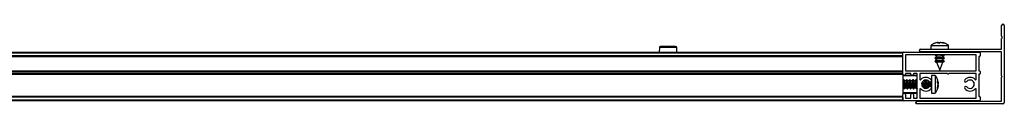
# Model space of a CAD drawing. Header units: millimetres. Extents: x 2639.88 to 2641.68, y 3747.53 to 3747.58.
# Tile 4 of 4: x 2641.2328 to 2641.6788, y 3747.5273 to 3747.5633. Entities that reach past the tile are written whole.
import ezdxf

# ---------------------------------------------------------------- set-up
doc = ezdxf.new("R2010")
doc.units = ezdxf.units.MM
doc.layers.add('SANINDUSA', color=3, linetype='Continuous')

msp = doc.modelspace()

# ---------------------------------------------------------------- linework, layer by layer
at = {"layer": 'SANINDUSA'}
for p, q in [((2641.677568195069, 3747.557813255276), (2641.677568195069, 3747.56266018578)), ((2641.678768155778, 3747.56266018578), (2641.678768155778, 3747.527860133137)), ((2641.64885353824, 3747.555014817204), (2641.647332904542, 3747.554681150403)), ((2641.648783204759, 3747.555014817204), (2641.648413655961, 3747.554924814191)), ((2641.648495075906, 3747.554681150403), (2641.64885353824, 3747.555014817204)), ((2641.649428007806, 3747.554681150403), (2641.648495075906, 3747.554681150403)), ((2641.648800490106, 3747.554942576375), (2641.649136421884, 3747.555014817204)), ((2641.64892565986, 3747.554681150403), (2641.64885353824, 3747.555014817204)), ((2641.649136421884, 3747.555014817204), (2641.649608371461, 3747.554681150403)), ((2641.649179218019, 3747.55466994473), (2641.649136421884, 3747.555014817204)), ((2641.649300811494, 3747.555014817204), (2641.649679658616, 3747.554859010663)), ((2641.649735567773, 3747.555014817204), (2641.649427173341, 3747.55488797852)), ((2641.649899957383, 3747.555014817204), (2641.649428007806, 3747.554681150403)), ((2641.651161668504, 3747.554681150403), (2641.649735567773, 3747.555014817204)), ((2641.651451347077, 3747.554681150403), (2641.649899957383, 3747.555014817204)), ((2641.650182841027, 3747.555014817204), (2641.651703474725, 3747.554681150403)), ((2641.650253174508, 3747.555014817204), (2641.650619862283, 3747.554925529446)), ((2641.651703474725, 3747.554681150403), (2641.651451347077, 3747.554681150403)), ((2641.677568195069, 3747.552060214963), (2641.677568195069, 3747.556807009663)), ((2641.67779803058, 3747.557502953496), (2641.67759156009, 3747.557749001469)), ((2641.67759156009, 3747.55687138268), (2641.67779803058, 3747.557117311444)), ((2639.924768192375, 3747.550610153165), (2641.632768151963, 3747.550610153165)), ((2639.924768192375, 3747.550310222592), (2641.632768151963, 3747.550310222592)), ((2641.522524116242, 3747.552714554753), (2641.522505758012, 3747.550610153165)), ((2641.530384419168, 3747.552714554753), (2641.522524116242, 3747.552714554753)), ((2641.529884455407, 3747.553210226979), (2641.523024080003, 3747.553210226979)), ((2641.530402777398, 3747.550610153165), (2641.530384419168, 3747.552714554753)), ((2641.632768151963, 3747.550310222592), (2641.632768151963, 3747.550610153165)), ((2641.632768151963, 3747.548910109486), (2641.632768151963, 3747.550310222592)), ((2641.632768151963, 3747.540710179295), (2641.632768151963, 3747.550310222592)), ((2641.633068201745, 3747.550610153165), (2641.667468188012, 3747.550610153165)), ((2641.64086818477, 3747.551960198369), (2641.677468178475, 3747.551960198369)), ((2641.677468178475, 3747.550760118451), (2641.64086818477, 3747.550760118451)), ((2641.645518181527, 3747.553683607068), (2641.645518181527, 3747.551960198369)), ((2641.645518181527, 3747.553683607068), (2641.653379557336, 3747.553683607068)), ((2641.64749431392, 3747.550630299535), (2641.647465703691, 3747.550610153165)), ((2641.647558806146, 3747.550670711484), (2641.64749431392, 3747.550630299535)), ((2641.647508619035, 3747.550699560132), (2641.647664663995, 3747.550610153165)), ((2641.651527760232, 3747.550720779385), (2641.651459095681, 3747.550760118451)), ((2641.653488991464, 3747.553677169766), (2641.65300977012, 3747.554004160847)), ((2641.653379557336, 3747.553683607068), (2641.65351819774, 3747.553683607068)), ((2641.65351819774, 3747.551960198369), (2641.65351819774, 3747.553683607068)), ((2641.667768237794, 3747.550310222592), (2641.667768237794, 3747.548910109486)), ((2641.677568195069, 3747.539910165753), (2641.677568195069, 3747.550660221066)), ((2641.632768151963, 3747.548910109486), (2639.924768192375, 3747.548910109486)), ((2641.632768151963, 3747.548610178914), (2639.924768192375, 3747.548610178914)), ((2641.632768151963, 3747.54851016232), (2639.924768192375, 3747.54851016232)), ((2641.633968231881, 3747.549310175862), (2641.633968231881, 3747.542210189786)), ((2641.665968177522, 3747.549410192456), (2641.634068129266, 3747.549410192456)), ((2641.647558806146, 3747.549270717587), (2641.64749431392, 3747.549230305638)), ((2641.647558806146, 3747.547870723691), (2641.64749431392, 3747.547830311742)), ((2641.647558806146, 3747.546470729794), (2641.64749431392, 3747.546430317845)), ((2641.647507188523, 3747.54906889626), (2641.64805817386, 3747.548835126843)), ((2641.647507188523, 3747.547668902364), (2641.64805817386, 3747.547435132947)), ((2641.647507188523, 3747.546268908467), (2641.648117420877, 3747.54600998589)), ((2641.647508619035, 3747.549299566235), (2641.648107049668, 3747.548956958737)), ((2641.647508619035, 3747.547899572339), (2641.648107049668, 3747.547556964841)), ((2641.647508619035, 3747.546499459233), (2641.648108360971, 3747.546156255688)), ((2641.648124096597, 3747.548375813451), (2641.647517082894, 3747.548095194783)), ((2641.648124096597, 3747.546975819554), (2641.647517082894, 3747.546695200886)), ((2641.64805817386, 3747.549018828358), (2641.64805817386, 3747.548345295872)), ((2641.64805817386, 3747.547618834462), (2641.64805817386, 3747.546945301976)), ((2641.64805817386, 3747.546218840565), (2641.64805817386, 3747.546160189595)), ((2641.64805817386, 3747.546160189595), (2641.649518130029, 3747.542460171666)), ((2641.650919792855, 3747.546160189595), (2641.64805817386, 3747.546160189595)), ((2641.649518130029, 3747.542460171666), (2641.650947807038, 3747.546083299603)), ((2641.650919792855, 3747.548960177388), (2641.650966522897, 3747.548901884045)), ((2641.650919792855, 3747.547560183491), (2641.650966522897, 3747.547501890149)), ((2641.650919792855, 3747.546160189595), (2641.650936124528, 3747.546087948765)), ((2641.651527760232, 3747.547920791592), (2641.650929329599, 3747.548263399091)), ((2641.651527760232, 3747.546520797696), (2641.650929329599, 3747.546863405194)), ((2641.650937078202, 3747.546056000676), (2641.651519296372, 3747.546325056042)), ((2641.650978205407, 3747.548874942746), (2641.651519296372, 3747.549125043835)), ((2641.650978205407, 3747.548235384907), (2641.650978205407, 3747.548901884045)), ((2641.651529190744, 3747.548151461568), (2641.650978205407, 3747.548385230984)), ((2641.650978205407, 3747.547474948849), (2641.651519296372, 3747.547725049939)), ((2641.650978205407, 3747.546835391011), (2641.650978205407, 3747.547501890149)), ((2641.651529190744, 3747.546751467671), (2641.650978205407, 3747.546985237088)), ((2641.651527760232, 3747.549320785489), (2641.651371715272, 3747.549410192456)), ((2641.651471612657, 3747.549352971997), (2641.651570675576, 3747.549410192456)), ((2641.651477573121, 3747.549349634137), (2641.651542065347, 3747.549390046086)), ((2641.651477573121, 3747.547949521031), (2641.651542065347, 3747.54799005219)), ((2641.651477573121, 3747.546549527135), (2641.651542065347, 3747.546590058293)), ((2641.666068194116, 3747.542210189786), (2641.666068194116, 3747.549310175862)), ((2641.667268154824, 3747.54851016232), (2641.667268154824, 3747.542210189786)), ((2641.667468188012, 3747.548610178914), (2641.667368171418, 3747.548610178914)), ((2639.924768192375, 3747.542210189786), (2641.632768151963, 3747.542210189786)), ((2639.924768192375, 3747.542110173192), (2641.632768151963, 3747.542110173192)), ((2639.924768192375, 3747.54181012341), (2641.632768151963, 3747.54181012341)), ((2641.632768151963, 3747.540910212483), (2641.632768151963, 3747.54181012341)), ((2641.634068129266, 3747.542110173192), (2641.665968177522, 3747.542110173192)), ((2641.667368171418, 3747.542110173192), (2641.667468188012, 3747.542110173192)), ((2641.667768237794, 3747.54181012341), (2641.667768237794, 3747.540910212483)), ((2641.632768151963, 3747.540910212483), (2639.924768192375, 3747.540910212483)), ((2641.632768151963, 3747.540610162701), (2639.924768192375, 3747.540610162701)), ((2641.632768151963, 3747.540510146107), (2639.924768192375, 3747.540510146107)), ((2641.632768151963, 3747.540610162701), (2641.632768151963, 3747.540710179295)), ((2641.632768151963, 3747.540610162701), (2641.632768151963, 3747.540510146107)), ((2641.632768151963, 3747.540510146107), (2641.632768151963, 3747.531510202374)), ((2641.639068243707, 3747.540110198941), (2641.632768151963, 3747.540110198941)), ((2641.639268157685, 3747.539910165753), (2641.632768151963, 3747.539910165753)), ((2641.632814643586, 3747.537570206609), (2641.632768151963, 3747.537570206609)), ((2641.633022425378, 3747.538156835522), (2641.632792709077, 3747.53753647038)), ((2641.633507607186, 3747.537587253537), (2641.633085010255, 3747.538165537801)), ((2641.63318478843, 3747.538109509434), (2641.63316142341, 3747.538060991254)), ((2641.633688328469, 3747.537570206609), (2641.633390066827, 3747.538114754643)), ((2641.634214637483, 3747.537570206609), (2641.633518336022, 3747.537570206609)), ((2641.633622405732, 3747.537570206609), (2641.633673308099, 3747.537570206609)), ((2641.633968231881, 3747.540810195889), (2641.633968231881, 3747.540710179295)), ((2641.636368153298, 3747.540910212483), (2641.634068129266, 3747.540910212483)), ((2641.634422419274, 3747.538156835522), (2641.634192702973, 3747.53753647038)), ((2641.634907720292, 3747.537587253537), (2641.634485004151, 3747.538165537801)), ((2641.634584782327, 3747.538109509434), (2641.634561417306, 3747.538060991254)), ((2641.635088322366, 3747.537570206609), (2641.634790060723, 3747.538114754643)), ((2641.635614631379, 3747.537570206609), (2641.634918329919, 3747.537570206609)), ((2641.635022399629, 3747.537570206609), (2641.635073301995, 3747.537570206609)), ((2641.635822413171, 3747.538156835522), (2641.63559269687, 3747.53753647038)), ((2641.636307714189, 3747.537587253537), (2641.635884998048, 3747.538165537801)), ((2641.635984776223, 3747.538109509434), (2641.635961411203, 3747.538060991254)), ((2641.636488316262, 3747.537570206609), (2641.63619005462, 3747.538114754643)), ((2641.637014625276, 3747.537570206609), (2641.636318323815, 3747.537570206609)), ((2641.636422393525, 3747.537570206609), (2641.636473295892, 3747.537570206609)), ((2641.636468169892, 3747.540710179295), (2641.636468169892, 3747.540810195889)), ((2641.637222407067, 3747.538156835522), (2641.636992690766, 3747.53753647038)), ((2641.637707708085, 3747.537587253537), (2641.637284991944, 3747.538165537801)), ((2641.63738477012, 3747.538109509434), (2641.637361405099, 3747.538060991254)), ((2641.637888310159, 3747.537570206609), (2641.637590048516, 3747.538114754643)), ((2641.637668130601, 3747.540810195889), (2641.637668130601, 3747.540710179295)), ((2641.638414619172, 3747.537570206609), (2641.637718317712, 3747.537570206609)), ((2641.639168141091, 3747.540910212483), (2641.637768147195, 3747.540910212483)), ((2641.637822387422, 3747.537570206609), (2641.637873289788, 3747.537570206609)), ((2641.638622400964, 3747.538156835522), (2641.638392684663, 3747.53753647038)), ((2641.639107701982, 3747.537587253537), (2641.638684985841, 3747.538165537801)), ((2641.638784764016, 3747.538109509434), (2641.638761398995, 3747.538060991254)), ((2641.639268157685, 3747.53760692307), (2641.638990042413, 3747.538114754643)), ((2641.639268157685, 3747.537570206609), (2641.639118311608, 3747.537570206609)), ((2641.639222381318, 3747.537570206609), (2641.639268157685, 3747.537573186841)), ((2641.639268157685, 3747.52991017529), (2641.639268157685, 3747.540810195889)), ((2641.640468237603, 3747.540810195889), (2641.640468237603, 3747.538414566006)), ((2641.652968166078, 3747.540910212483), (2641.640568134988, 3747.540910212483)), ((2641.642614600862, 3747.537570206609), (2641.642052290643, 3747.537570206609)), ((2641.642060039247, 3747.53757664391), (2641.642073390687, 3747.537570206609)), ((2641.642088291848, 3747.537570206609), (2641.642077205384, 3747.537590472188)), ((2641.642717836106, 3747.537928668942), (2641.642590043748, 3747.537570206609)), ((2641.642740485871, 3747.537935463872), (2641.642592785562, 3747.53753647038)), ((2641.643307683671, 3747.537587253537), (2641.643011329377, 3747.537992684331)), ((2641.643488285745, 3747.537570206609), (2641.643247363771, 3747.538010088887)), ((2641.644014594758, 3747.537570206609), (2641.643318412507, 3747.537570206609)), ((2641.643422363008, 3747.537570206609), (2641.643473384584, 3747.537570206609)), ((2641.644081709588, 3747.537827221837), (2641.643990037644, 3747.537570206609)), ((2641.644097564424, 3747.537819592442), (2641.643992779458, 3747.53753647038)), ((2641.644889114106, 3747.536937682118), (2641.644829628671, 3747.537214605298)), ((2641.645589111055, 3747.5349573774), (2641.645589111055, 3747.537263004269)), ((2641.647512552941, 3747.540110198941), (2641.645789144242, 3747.540110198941)), ((2641.645789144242, 3747.540110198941), (2641.645789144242, 3747.532110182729)), ((2641.647512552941, 3747.540110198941), (2641.647512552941, 3747.532110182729)), ((2641.648657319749, 3747.537602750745), (2641.648510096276, 3747.538292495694)), ((2641.648510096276, 3747.537687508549), (2641.648843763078, 3747.536861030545)), ((2641.648510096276, 3747.536880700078), (2641.648510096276, 3747.537687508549)), ((2641.648843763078, 3747.535955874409), (2641.648510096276, 3747.536880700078)), ((2641.648543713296, 3747.536787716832), (2641.648843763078, 3747.536861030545)), ((2641.648671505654, 3747.536967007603), (2641.648843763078, 3747.536264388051)), ((2641.648794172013, 3747.53679641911), (2641.648843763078, 3747.53656157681)), ((2641.665968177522, 3747.540910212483), (2641.653568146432, 3747.540910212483)), ((2641.666068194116, 3747.538414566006), (2641.666068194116, 3747.540810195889)), ((2641.667268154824, 3747.540510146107), (2641.667268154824, 3747.530710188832)), ((2641.667468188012, 3747.540610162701), (2641.667368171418, 3747.540610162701)), ((2641.677568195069, 3747.528560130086), (2641.677568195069, 3747.539310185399)), ((2641.632768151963, 3747.534650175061), (2641.633187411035, 3747.534650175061)), ((2641.632768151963, 3747.532310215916), (2641.639268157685, 3747.532310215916)), ((2641.632989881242, 3747.534650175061), (2641.633288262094, 3747.534105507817)), ((2641.633170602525, 3747.534633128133), (2641.633593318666, 3747.53405472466)), ((2641.633493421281, 3747.534110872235), (2641.633516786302, 3747.534159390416)), ((2641.633655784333, 3747.534063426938), (2641.633885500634, 3747.53468391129)), ((2641.633863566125, 3747.534650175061), (2641.634587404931, 3747.534650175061)), ((2641.634389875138, 3747.534650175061), (2641.63468825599, 3747.534105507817)), ((2641.634570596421, 3747.534633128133), (2641.634993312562, 3747.53405472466)), ((2641.634893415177, 3747.534110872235), (2641.634916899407, 3747.534159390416)), ((2641.63505577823, 3747.534063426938), (2641.635285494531, 3747.53468391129)), ((2641.635263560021, 3747.534650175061), (2641.635987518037, 3747.534650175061)), ((2641.635789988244, 3747.534650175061), (2641.636088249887, 3747.534105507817)), ((2641.635970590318, 3747.534633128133), (2641.636393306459, 3747.53405472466)), ((2641.636293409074, 3747.534110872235), (2641.636316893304, 3747.534159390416)), ((2641.636455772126, 3747.534063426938), (2641.636685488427, 3747.53468391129)), ((2641.636663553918, 3747.534650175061), (2641.637387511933, 3747.534650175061)), ((2641.637189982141, 3747.534650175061), (2641.637488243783, 3747.534105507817)), ((2641.637370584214, 3747.534633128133), (2641.637793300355, 3747.53405472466)), ((2641.63769340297, 3747.534110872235), (2641.6377168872, 3747.534159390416)), ((2641.637855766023, 3747.534063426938), (2641.638085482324, 3747.53468391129)), ((2641.638063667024, 3747.534650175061), (2641.63878750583, 3747.534650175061)), ((2641.638589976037, 3747.534650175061), (2641.63888823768, 3747.534105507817)), ((2641.638770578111, 3747.534633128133), (2641.639193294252, 3747.53405472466)), ((2641.639093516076, 3747.534110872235), (2641.639116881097, 3747.534159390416)), ((2641.639255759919, 3747.534063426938), (2641.639268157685, 3747.534096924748)), ((2641.640468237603, 3747.533805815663), (2641.640468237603, 3747.52991017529)), ((2641.640647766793, 3747.534046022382), (2641.640648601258, 3747.534044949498)), ((2641.640655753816, 3747.534063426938), (2641.640664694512, 3747.534087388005)), ((2641.642225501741, 3747.534521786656), (2641.642285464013, 3747.53468391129)), ((2641.642239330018, 3747.534512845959), (2641.642288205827, 3747.534650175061)), ((2641.642263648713, 3747.534650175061), (2641.642987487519, 3747.534650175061)), ((2641.642789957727, 3747.534650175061), (2641.643022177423, 3747.534226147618)), ((2641.6429705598, 3747.534633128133), (2641.643279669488, 3747.534210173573)), ((2641.643516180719, 3747.534226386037), (2641.64368545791, 3747.53468391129)), ((2641.643538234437, 3747.534229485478), (2641.643688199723, 3747.534650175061)), ((2641.64366364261, 3747.534650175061), (2641.644387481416, 3747.534650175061)), ((2641.644189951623, 3747.534650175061), (2641.644273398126, 3747.534497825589)), ((2641.644330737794, 3747.534650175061), (2641.64434814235, 3747.534559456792)), ((2641.644370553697, 3747.534633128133), (2641.644404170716, 3747.534587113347)), ((2641.648510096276, 3747.53459498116), (2641.648843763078, 3747.535955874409)), ((2641.648843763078, 3747.535359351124), (2641.648510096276, 3747.534063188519)), ((2641.648510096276, 3747.534063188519), (2641.648510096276, 3747.53459498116)), ((2641.648711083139, 3747.535517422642), (2641.648843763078, 3747.536025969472)), ((2641.648843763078, 3747.536025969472), (2641.648757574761, 3747.53629478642)), ((2641.648843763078, 3747.535792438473), (2641.648779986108, 3747.535503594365)), ((2641.648794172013, 3747.53542384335), (2641.648843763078, 3747.535658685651)), ((2641.666068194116, 3747.52991017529), (2641.666068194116, 3747.533805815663)), ((2639.924768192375, 3747.530710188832), (2641.632768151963, 3747.530710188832)), ((2641.632768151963, 3747.530610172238), (2639.924768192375, 3747.530610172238)), ((2641.632768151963, 3747.530310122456), (2639.924768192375, 3747.530310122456)), ((2641.632768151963, 3747.52891012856), (2639.924768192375, 3747.52891012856)), ((2641.632768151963, 3747.528610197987), (2639.924768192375, 3747.528610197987)), ((2641.632768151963, 3747.532110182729), (2641.639068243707, 3747.532110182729)), ((2641.632768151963, 3747.52891012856), (2641.632768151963, 3747.531510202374)), ((2641.632768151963, 3747.530310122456), (2641.632768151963, 3747.52891012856)), ((2641.632768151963, 3747.528610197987), (2641.632768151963, 3747.52891012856)), ((2641.667468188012, 3747.528610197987), (2641.633068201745, 3747.528610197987)), ((2641.633968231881, 3747.531510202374), (2641.633968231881, 3747.52991017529)), ((2641.634068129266, 3747.529810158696), (2641.636368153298, 3747.529810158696)), ((2641.636468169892, 3747.52991017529), (2641.636468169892, 3747.531510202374)), ((2641.637668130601, 3747.531510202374), (2641.637668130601, 3747.52991017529)), ((2641.637768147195, 3747.529810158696), (2641.639168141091, 3747.529810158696)), ((2641.638768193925, 3747.527560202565), (2641.638768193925, 3747.527860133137)), ((2641.639368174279, 3747.528460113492), (2641.677468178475, 3747.528460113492)), ((2641.640568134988, 3747.529810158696), (2641.665968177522, 3747.529810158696)), ((2641.645789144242, 3747.532110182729), (2641.647512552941, 3747.532110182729)), ((2641.667368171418, 3747.530610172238), (2641.667468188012, 3747.530610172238)), ((2641.667768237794, 3747.530310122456), (2641.667768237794, 3747.52891012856)), ((2641.678168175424, 3747.527260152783), (2641.639068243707, 3747.527260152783))]:
    msp.add_line(p, q, dxfattribs=at)
at = {"layer": 'SANINDUSA', "flags": 128}
for points in [[(2641.647508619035, 3747.550699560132), (2641.64749097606, 3747.550710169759), (2641.64743399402, 3747.550760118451)], [(2641.651445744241, 3747.550760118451), (2641.651545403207, 3747.550710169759), (2641.651615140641, 3747.550610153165)], [(2641.647508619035, 3747.549299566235), (2641.64749097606, 3747.549310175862), (2641.647421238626, 3747.549410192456)], [(2641.64749431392, 3747.549230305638), (2641.647434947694, 3747.549178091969), (2641.647514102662, 3747.549066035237), (2641.647898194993, 3747.548991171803), (2641.64805817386, 3747.5489782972)], [(2641.64749431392, 3747.547830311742), (2641.647434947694, 3747.547778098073), (2641.647514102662, 3747.547666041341), (2641.647898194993, 3747.547591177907), (2641.64805817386, 3747.547578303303)], [(2641.64749431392, 3747.546430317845), (2641.647434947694, 3747.546378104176), (2641.647514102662, 3747.546266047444), (2641.647898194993, 3747.54619118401), (2641.64805817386, 3747.546178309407)], [(2641.647508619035, 3747.547899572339), (2641.64749097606, 3747.547910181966), (2641.647438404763, 3747.548042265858), (2641.64770245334, 3747.548154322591), (2641.648243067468, 3747.548229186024), (2641.64897763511, 3747.548255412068), (2641.649794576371, 3747.548229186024), (2641.650569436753, 3747.548154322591), (2641.651184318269, 3747.548042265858), (2641.651545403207, 3747.547910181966), (2641.651597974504, 3747.547778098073), (2641.651519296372, 3747.547725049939)], [(2641.647508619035, 3747.546499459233), (2641.64749097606, 3747.546510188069), (2641.647438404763, 3747.546642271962), (2641.64770245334, 3747.546754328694), (2641.648243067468, 3747.546829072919), (2641.64897763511, 3747.546855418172), (2641.649794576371, 3747.546829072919), (2641.650569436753, 3747.546754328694), (2641.651184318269, 3747.546642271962), (2641.651545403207, 3747.546510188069), (2641.651597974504, 3747.546378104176), (2641.651519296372, 3747.546325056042)], [(2641.651301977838, 3747.549410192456), (2641.651545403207, 3747.549310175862), (2641.651597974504, 3747.549178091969), (2641.651519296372, 3747.549125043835)], [(2641.651471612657, 3747.547952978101), (2641.651601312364, 3747.548042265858), (2641.651529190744, 3747.548151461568)], [(2641.651471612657, 3747.546552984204), (2641.651601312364, 3747.546642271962), (2641.651529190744, 3747.546751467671)], [(2641.632989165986, 3747.536889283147), (2641.633082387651, 3747.536365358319), (2641.633161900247, 3747.535794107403), (2641.633215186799, 3747.535264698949), (2641.633233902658, 3747.534859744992), (2641.633215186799, 3747.534642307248), (2641.633161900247, 3747.534646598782), (2641.633159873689, 3747.534650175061)], [(2641.633022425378, 3747.538156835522), (2641.633095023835, 3747.538150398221), (2641.633206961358, 3747.537839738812), (2641.63333916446, 3747.537265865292), (2641.633471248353, 3747.536516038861), (2641.633583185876, 3747.535704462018), (2641.63365804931, 3747.534954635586), (2641.633684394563, 3747.534380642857), (2641.63365804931, 3747.534069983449), (2641.633593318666, 3747.53405472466)], [(2641.633390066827, 3747.538114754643), (2641.63333916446, 3747.538184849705), (2641.633206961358, 3747.538149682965), (2641.63316309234, 3747.538058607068)], [(2641.634389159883, 3747.536889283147), (2641.634482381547, 3747.536365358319), (2641.634561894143, 3747.535794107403), (2641.634615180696, 3747.535264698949), (2641.634633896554, 3747.534859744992), (2641.634615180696, 3747.534642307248), (2641.634561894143, 3747.534646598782), (2641.634559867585, 3747.534650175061)], [(2641.634422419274, 3747.538156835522), (2641.634495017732, 3747.538150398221), (2641.634606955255, 3747.537839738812), (2641.634739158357, 3747.537265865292), (2641.63487124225, 3747.536516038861), (2641.634983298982, 3747.535704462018), (2641.635058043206, 3747.534954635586), (2641.635084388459, 3747.534380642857), (2641.635058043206, 3747.534069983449), (2641.634993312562, 3747.53405472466)], [(2641.634790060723, 3747.538114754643), (2641.634739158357, 3747.538184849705), (2641.634606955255, 3747.538149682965), (2641.634563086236, 3747.538058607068)], [(2641.635789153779, 3747.536889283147), (2641.635882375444, 3747.536365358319), (2641.63596188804, 3747.535794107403), (2641.636015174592, 3747.535264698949), (2641.636033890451, 3747.534859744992), (2641.636015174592, 3747.534642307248), (2641.63596188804, 3747.534646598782), (2641.635959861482, 3747.534650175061)], [(2641.635822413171, 3747.538156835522), (2641.635895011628, 3747.538150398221), (2641.636006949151, 3747.537839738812), (2641.636139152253, 3747.537265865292), (2641.636271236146, 3747.536516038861), (2641.636383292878, 3747.535704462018), (2641.636458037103, 3747.534954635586), (2641.636484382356, 3747.534380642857), (2641.636458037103, 3747.534069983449), (2641.636393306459, 3747.53405472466)], [(2641.63619005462, 3747.538114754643), (2641.636139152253, 3747.538184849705), (2641.636006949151, 3747.538149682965), (2641.635963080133, 3747.538058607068)], [(2641.637189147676, 3747.536889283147), (2641.63728236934, 3747.536365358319), (2641.637361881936, 3747.535794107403), (2641.637415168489, 3747.535264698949), (2641.637433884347, 3747.534859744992), (2641.637415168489, 3747.534642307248), (2641.637361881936, 3747.534646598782), (2641.637359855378, 3747.534650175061)], [(2641.637222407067, 3747.538156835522), (2641.637295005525, 3747.538150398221), (2641.637407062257, 3747.537839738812), (2641.63753914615, 3747.537265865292), (2641.637671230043, 3747.536516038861), (2641.637783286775, 3747.535704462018), (2641.637858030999, 3747.534954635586), (2641.637884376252, 3747.534380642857), (2641.637858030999, 3747.534069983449), (2641.637793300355, 3747.53405472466)], [(2641.637590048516, 3747.538114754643), (2641.63753914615, 3747.538184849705), (2641.637407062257, 3747.538149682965), (2641.637363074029, 3747.538058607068)], [(2641.638589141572, 3747.536889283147), (2641.638682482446, 3747.536365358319), (2641.638761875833, 3747.535794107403), (2641.638815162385, 3747.535264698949), (2641.638833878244, 3747.534859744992), (2641.638815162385, 3747.534642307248), (2641.638761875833, 3747.534646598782), (2641.638759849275, 3747.534650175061)], [(2641.638990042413, 3747.538114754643), (2641.638939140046, 3747.538184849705), (2641.638807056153, 3747.538149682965), (2641.638763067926, 3747.538058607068)], [(2641.642089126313, 3747.536937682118), (2641.64199578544, 3747.537348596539), (2641.641954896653, 3747.537483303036)], [(2641.642789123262, 3747.536889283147), (2641.642882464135, 3747.536365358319), (2641.642961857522, 3747.535794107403), (2641.643015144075, 3747.535264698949), (2641.643033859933, 3747.534859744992), (2641.643015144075, 3747.534642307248), (2641.642961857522, 3747.534646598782), (2641.642959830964, 3747.534650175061)], [(2641.644189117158, 3747.536889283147), (2641.644282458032, 3747.536365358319), (2641.644361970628, 3747.535794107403), (2641.644415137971, 3747.535264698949), (2641.644433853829, 3747.534859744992), (2641.644415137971, 3747.534642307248), (2641.644361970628, 3747.534646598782), (2641.64435994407, 3747.534650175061)], [(2641.633130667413, 3747.534650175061), (2641.633206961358, 3747.534316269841), (2641.63333916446, 3747.534035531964), (2641.633471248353, 3747.534070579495), (2641.633493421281, 3747.534110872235)], [(2641.634530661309, 3747.534650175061), (2641.634606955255, 3747.534316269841), (2641.634739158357, 3747.534035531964), (2641.63487124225, 3747.534070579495), (2641.634893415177, 3747.534110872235)], [(2641.635930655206, 3747.534650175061), (2641.636006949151, 3747.534316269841), (2641.636139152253, 3747.534035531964), (2641.636271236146, 3747.534070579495), (2641.636293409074, 3747.534110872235)], [(2641.637330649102, 3747.534650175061), (2641.637407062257, 3747.534316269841), (2641.63753914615, 3747.534035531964), (2641.637671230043, 3747.534070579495), (2641.63769340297, 3747.534110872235)], [(2641.638730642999, 3747.534650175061), (2641.638807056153, 3747.534316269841), (2641.638939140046, 3747.534035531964), (2641.639071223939, 3747.534070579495), (2641.639093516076, 3747.534110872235)], [(2641.639268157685, 3747.534112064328), (2641.639258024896, 3747.534069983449), (2641.639193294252, 3747.53405472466)], [(2641.640662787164, 3747.534086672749), (2641.640658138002, 3747.534069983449), (2641.640593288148, 3747.53405472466)], [(2641.642930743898, 3747.534650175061), (2641.643007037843, 3747.534316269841), (2641.643036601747, 3747.534224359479)]]:
    msp.add_lwpolyline(points, dxfattribs=at)
at = {"layer": 'SANINDUSA'}
for centre, radius, start, end in [((2641.678168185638, 3747.562660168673), 0.0006000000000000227, 0, 180), ((2641.677668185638, 3747.557813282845), 0.0001000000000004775, 180, 220.0000000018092), ((2641.677668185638, 3747.556807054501), 0.0001000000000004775, 139.9999999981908, 180), ((2641.677568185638, 3747.557310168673), 0.000300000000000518, 319.9999999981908, 40.00000000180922), ((2641.523024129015, 3747.552710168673), 0.0005000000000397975, 90, 179.5000000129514), ((2641.529884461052, 3747.552710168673), 0.0005000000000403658, 0.4999999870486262, 90), ((2641.633068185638, 3747.550310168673), 0.0003000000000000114, 90, 180), ((2641.640868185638, 3747.551360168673), 0.0006000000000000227, 90, 270), ((2641.667468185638, 3747.550310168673), 0.0003000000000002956, 0, 90), ((2641.677468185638, 3747.552060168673), 9.999999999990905e-05, 270, 0), ((2641.677468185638, 3747.550660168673), 9.999999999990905e-05, 0, 90), ((2641.634068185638, 3747.549310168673), 9.999999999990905e-05, 90, 180), ((2641.649448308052, 3747.545587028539), 0.003680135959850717, 66.43149668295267, 112.1937569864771), ((2641.649448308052, 3747.544187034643), 0.003680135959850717, 66.43149668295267, 112.1937569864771), ((2641.649448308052, 3747.542787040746), 0.003680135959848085, 66.43149668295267, 112.1937569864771), ((2641.665968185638, 3747.549310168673), 0.0001000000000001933, 0, 90), ((2641.667368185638, 3747.548510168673), 0.0001000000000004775, 90, 180), ((2641.667468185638, 3747.548910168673), 0.0003000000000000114, 270, 0), ((2641.634068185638, 3747.542210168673), 9.999999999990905e-05, 180, 270), ((2641.665968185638, 3747.542210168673), 9.999999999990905e-05, 270, 0), ((2641.667368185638, 3747.542210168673), 0.0001000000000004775, 180, 270), ((2641.667468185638, 3747.541810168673), 0.0002999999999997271, 0, 90), ((2641.633368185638, 3747.540710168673), 0.0006000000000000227, 180, 0), ((2641.631852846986, 3747.536774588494), 0.00184354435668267, 5.075445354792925, 26.15599807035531), ((2641.634068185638, 3747.540810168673), 9.999999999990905e-05, 90, 180), ((2641.633237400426, 3747.5367705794), 0.00185928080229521, 5.156411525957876, 26.05552497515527), ((2641.634637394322, 3747.5367705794), 0.001859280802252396, 5.156411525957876, 26.05552497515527), ((2641.636368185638, 3747.540810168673), 0.0001000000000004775, 0, 90), ((2641.637068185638, 3747.540710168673), 0.0006000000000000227, 180, 0), ((2641.637768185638, 3747.540810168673), 9.999999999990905e-05, 90, 180), ((2641.636037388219, 3747.5367705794), 0.00185928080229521, 5.156411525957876, 26.05552497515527), ((2641.629468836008, 3747.534654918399), 0.009800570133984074, 0.9145409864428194, 20.93555752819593), ((2641.639068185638, 3747.539910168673), 0.0002000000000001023, 0, 90), ((2641.637621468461, 3747.536854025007), 0.001657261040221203, 6.475124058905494, 26.25927940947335), ((2641.639168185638, 3747.540810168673), 9.999999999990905e-05, 0, 90), ((2641.640568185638, 3747.540810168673), 9.999999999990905e-05, 90, 180), ((2641.640768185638, 3747.538414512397), 0.0002999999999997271, 180, 317.3320744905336), ((2641.643268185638, 3747.536110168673), 0.003100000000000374, 39.79181950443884, 137.3320744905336), ((2641.643268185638, 3747.536110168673), 0.001900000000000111, 39.79181950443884, 320.2081804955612), ((2641.622818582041, 3747.5334933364), 0.01929302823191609, 3.374474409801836, 11.20976529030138), ((2641.629346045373, 3747.534198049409), 0.01413415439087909, 0.09698865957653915, 15.54330794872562), ((2641.641648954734, 3747.536773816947), 0.001847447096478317, 5.088718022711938, 26.12321847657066), ((2641.625309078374, 3747.533420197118), 0.01960924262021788, 4.643870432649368, 12.24778866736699), ((2641.645189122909, 3747.537710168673), 0.0006000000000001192, 219.7918195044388, 39.79181950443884), ((2641.653268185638, 3747.541035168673), 0.0003250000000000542, 202.6198649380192, 337.3801350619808), ((2641.661347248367, 3747.537710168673), 0.0006000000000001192, 140.2081804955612, 320.2081804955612), ((2641.663268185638, 3747.536110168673), 0.003099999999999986, 42.66792550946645, 140.2081804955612), ((2641.663268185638, 3747.536110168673), 0.001900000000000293, 219.7918195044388, 140.2081804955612), ((2641.665768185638, 3747.538414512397), 0.0003000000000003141, 222.6679255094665, 0), ((2641.665968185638, 3747.540810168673), 0.0001000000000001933, 0, 90), ((2641.667368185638, 3747.540510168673), 0.0001000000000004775, 90, 180), ((2641.667468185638, 3747.540910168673), 0.0003000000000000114, 270, 0), ((2641.677443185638, 3747.539610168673), 0.0003250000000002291, 292.6198649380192, 67.38013506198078), ((2641.639068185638, 3747.532310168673), 0.0002000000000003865, 270, 0), ((2641.640768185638, 3747.533805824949), 0.0003000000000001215, 42.66792550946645, 180), ((2641.643268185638, 3747.536110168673), 0.003100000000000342, 222.6679255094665, 320.2081804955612), ((2641.627565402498, 3747.534141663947), 0.01409417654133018, 4.214436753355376, 10.1482434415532), ((2641.645189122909, 3747.534510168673), 0.0006000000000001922, 320.2081804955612, 140.2081804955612), ((2641.661347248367, 3747.534510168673), 0.0006000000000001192, 39.79181950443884, 219.7918195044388), ((2641.663268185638, 3747.536110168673), 0.003100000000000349, 219.7918195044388, 317.3320744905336), ((2641.665768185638, 3747.533805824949), 0.0003000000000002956, 0, 137.3320744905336), ((2641.633368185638, 3747.531510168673), 0.0006000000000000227, 0, 180), ((2641.633068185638, 3747.528910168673), 0.0003000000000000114, 180, 270), ((2641.634068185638, 3747.529910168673), 0.0001000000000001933, 180, 270), ((2641.636368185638, 3747.529910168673), 0.0001000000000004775, 270, 0), ((2641.637068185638, 3747.531510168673), 0.0006000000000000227, 0, 180), ((2641.637768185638, 3747.529910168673), 9.999999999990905e-05, 180, 270), ((2641.639368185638, 3747.527860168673), 0.0006000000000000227, 90, 180), ((2641.639168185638, 3747.529910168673), 9.999999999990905e-05, 270, 0), ((2641.640568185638, 3747.529910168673), 0.0001000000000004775, 180, 270), ((2641.665968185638, 3747.529910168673), 9.999999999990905e-05, 270, 0), ((2641.667368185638, 3747.530710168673), 0.0001000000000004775, 180, 270), ((2641.667468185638, 3747.530310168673), 0.0003000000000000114, 0, 90), ((2641.667468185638, 3747.528910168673), 0.0003000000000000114, 270, 0), ((2641.677468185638, 3747.528560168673), 9.999999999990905e-05, 270, 0), ((2641.678168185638, 3747.527860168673), 0.0006000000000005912, 270, 0), ((2641.639068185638, 3747.527560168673), 0.0003000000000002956, 180, 270)]:
    msp.add_arc(centre, radius, start, end, dxfattribs=at)
for centre, major_axis, ratio, start_param, end_param in [((2641.649518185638, 3747.548955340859), (0.001459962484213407, -6.517822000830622e-05), 0.1605806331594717, 0.2910083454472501, 3.148761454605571), ((2641.649518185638, 3747.547555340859), (0.001459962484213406, -6.517822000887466e-05), 0.1605806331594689, 0.2910083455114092, 3.148761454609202), ((2641.649518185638, 3747.546155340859), (0.001459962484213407, -6.51782200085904e-05), 0.1605806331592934, 0.2910083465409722, 3.148761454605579), ((2641.632984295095, 3747.536110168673), (-0.0002048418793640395, 0.001459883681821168), 0.08996794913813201, 3.128969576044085, 5.262704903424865), ((2641.634384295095, 3747.536110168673), (-0.000204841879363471, 0.001459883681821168), 0.08996794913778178, 3.128969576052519, 5.262704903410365), ((2641.635784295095, 3747.536110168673), (-0.0002048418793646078, 0.001459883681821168), 0.08996794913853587, 3.128969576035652, 5.262704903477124), ((2641.637184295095, 3747.536110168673), (-0.0002048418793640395, 0.001459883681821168), 0.08996794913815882, 3.128969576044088, 5.262704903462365), ((2641.638584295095, 3747.536110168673), (-0.0002048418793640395, 0.001459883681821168), 0.08996794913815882, 3.128969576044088, 5.262704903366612), ((2641.642784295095, 3747.536110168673), (-0.0002048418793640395, 0.001459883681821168), 0.08996794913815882, 3.128969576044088, 5.262704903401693), ((2641.644184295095, 3747.536110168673), (-0.0002048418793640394, 0.001459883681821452), 0.08996794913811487, 3.128969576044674, 5.262704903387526), ((2641.641384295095, 3747.536110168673), (-0.0002048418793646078, 0.001459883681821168), 0.08996794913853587, 4.00739843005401, 5.058807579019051)]:
    msp.add_ellipse(centre, major_axis=major_axis, ratio=ratio, start_param=start_param, end_param=end_param, dxfattribs=at)
for points, knots in [([(2641.647325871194, 3747.554636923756), (2641.647085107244, 3747.554559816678), (2641.646450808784, 3747.554356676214), (2641.645914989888, 3747.553956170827), (2641.645582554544, 3747.553707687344)], [0, 0, 0, 0, 0.379575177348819, 1, 1, 1, 1]), ([(2641.648405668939, 3747.554953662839), (2641.647958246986, 3747.554873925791), (2641.647422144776, 3747.554778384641), (2641.646953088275, 3747.554515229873), (2641.646875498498, 3747.554471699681)], [0, 0, 0, 0, 0.8345833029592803, 1, 1, 1, 1]), ([(2641.651586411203, 3747.55469664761), (2641.651498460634, 3747.554735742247), (2641.651193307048, 3747.554871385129), (2641.650858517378, 3747.554903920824), (2641.650620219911, 3747.554927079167)], [0, 0, 0, 0, 0.2882173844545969, 1, 1, 1, 1]), ([(2641.653468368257, 3747.553707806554), (2641.653439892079, 3747.553734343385), (2641.65306782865, 3747.554081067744), (2641.652365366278, 3747.554459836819), (2641.651659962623, 3747.554665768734), (2641.651404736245, 3747.55474027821)], [0, 0, 0, 0, 0.05023502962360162, 0.6563597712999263, 1, 1, 1, 1]), ([(2641.648128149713, 3747.548367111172), (2641.648140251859, 3747.548375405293), (2641.648182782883, 3747.54840455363), (2641.64842262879, 3747.548439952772), (2641.648769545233, 3747.548464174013), (2641.649158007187, 3747.548470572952), (2641.649571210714, 3747.548462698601), (2641.650034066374, 3747.548434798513), (2641.650461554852, 3747.548386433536), (2641.650784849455, 3747.548325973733), (2641.650886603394, 3747.548281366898), (2641.650934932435, 3747.54826018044)], [0, 0, 0, 0, 0.05134929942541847, 0.1804587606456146, 0.3083881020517, 0.3956583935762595, 0.502842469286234, 0.6292457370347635, 0.7561908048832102, 0.884200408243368, 1, 1, 1, 1]), ([(2641.648128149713, 3747.546967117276), (2641.648140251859, 3747.546975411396), (2641.648182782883, 3747.547004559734), (2641.64842262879, 3747.547039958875), (2641.648769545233, 3747.547064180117), (2641.649158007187, 3747.547070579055), (2641.649571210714, 3747.547062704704), (2641.650034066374, 3747.547034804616), (2641.650461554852, 3747.54698643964), (2641.650784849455, 3747.546925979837), (2641.650886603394, 3747.546881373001), (2641.650934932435, 3747.546860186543)], [0, 0, 0, 0, 0.05134929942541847, 0.1804587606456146, 0.3083881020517, 0.3956583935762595, 0.502842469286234, 0.6292457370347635, 0.7561908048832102, 0.884200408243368, 1, 1, 1, 1]), ([(2641.632814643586, 3747.537562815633), (2641.63281561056, 3747.537565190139), (2641.63282608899, 3747.53759092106), (2641.632863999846, 3747.537485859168), (2641.632922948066, 3747.537257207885), (2641.632967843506, 3747.537007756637), (2641.632989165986, 3747.536889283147)], [0, 0, 0, 0, 0.03363600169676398, 0.3644905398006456, 0.6981733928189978, 1, 1, 1, 1]), ([(2641.633689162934, 3747.536937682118), (2641.633712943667, 3747.536791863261), (2641.633760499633, 3747.536500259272), (2641.633822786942, 3747.535992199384), (2641.633869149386, 3747.53550621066), (2641.633893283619, 3747.535129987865), (2641.633899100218, 3747.534867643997), (2641.633895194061, 3747.534711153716), (2641.633881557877, 3747.534693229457), (2641.633876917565, 3747.534687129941)], [0, 0, 0, 0, 0.1695320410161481, 0.3390248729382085, 0.507434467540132, 0.6742779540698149, 0.7880606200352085, 0.9278783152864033, 1, 1, 1, 1]), ([(2641.634214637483, 3747.537562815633), (2641.634215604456, 3747.537565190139), (2641.634226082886, 3747.53759092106), (2641.634263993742, 3747.537485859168), (2641.634322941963, 3747.537257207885), (2641.634367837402, 3747.537007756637), (2641.634389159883, 3747.536889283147)], [0, 0, 0, 0, 0.03363600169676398, 0.3644905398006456, 0.6981733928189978, 1, 1, 1, 1]), ([(2641.635089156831, 3747.536937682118), (2641.635112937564, 3747.536791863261), (2641.635160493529, 3747.536500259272), (2641.635222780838, 3747.535992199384), (2641.635269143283, 3747.53550621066), (2641.635293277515, 3747.535129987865), (2641.635299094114, 3747.534867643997), (2641.635295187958, 3747.534711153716), (2641.635281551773, 3747.534693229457), (2641.635276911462, 3747.534687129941)], [0, 0, 0, 0, 0.1695320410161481, 0.3390248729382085, 0.507434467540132, 0.6742779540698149, 0.7880606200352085, 0.9278783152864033, 1, 1, 1, 1]), ([(2641.635614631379, 3747.537562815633), (2641.635615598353, 3747.537565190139), (2641.635626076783, 3747.53759092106), (2641.635663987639, 3747.537485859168), (2641.635722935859, 3747.537257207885), (2641.635767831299, 3747.537007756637), (2641.635789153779, 3747.536889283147)], [0, 0, 0, 0, 0.03363600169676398, 0.3644905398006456, 0.6981733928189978, 1, 1, 1, 1]), ([(2641.636489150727, 3747.536937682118), (2641.63651293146, 3747.536791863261), (2641.636560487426, 3747.536500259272), (2641.636622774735, 3747.535992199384), (2641.636669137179, 3747.53550621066), (2641.636693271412, 3747.535129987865), (2641.636699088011, 3747.534867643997), (2641.636695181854, 3747.534711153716), (2641.636681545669, 3747.534693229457), (2641.636676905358, 3747.534687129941)], [0, 0, 0, 0, 0.1695320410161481, 0.3390248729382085, 0.507434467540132, 0.6742779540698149, 0.7880606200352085, 0.9278783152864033, 1, 1, 1, 1]), ([(2641.637014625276, 3747.537562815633), (2641.637015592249, 3747.537565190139), (2641.637026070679, 3747.53759092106), (2641.637063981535, 3747.537485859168), (2641.637122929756, 3747.537257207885), (2641.637167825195, 3747.537007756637), (2641.637189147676, 3747.536889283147)], [0, 0, 0, 0, 0.03363600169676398, 0.3644905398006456, 0.6981733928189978, 1, 1, 1, 1]), ([(2641.637889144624, 3747.536937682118), (2641.637912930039, 3747.536791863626), (2641.637960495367, 3747.536500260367), (2641.638022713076, 3747.53599219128), (2641.638069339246, 3747.535506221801), (2641.638093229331, 3747.535129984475), (2641.638099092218, 3747.534867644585), (2641.638095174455, 3747.534711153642), (2641.638081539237, 3747.534693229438), (2641.638076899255, 3747.534687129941)], [0, 0, 0, 0, 0.1695317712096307, 0.339024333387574, 0.5074373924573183, 0.6742784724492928, 0.788060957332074, 0.9278784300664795, 1, 1, 1, 1]), ([(2641.638414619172, 3747.537562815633), (2641.638415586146, 3747.537565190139), (2641.638426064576, 3747.53759092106), (2641.638463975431, 3747.537485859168), (2641.638522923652, 3747.537257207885), (2641.638567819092, 3747.537007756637), (2641.638589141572, 3747.536889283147)], [0, 0, 0, 0, 0.03363600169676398, 0.3644905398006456, 0.6981733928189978, 1, 1, 1, 1]), ([(2641.642089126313, 3747.536937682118), (2641.642112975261, 3747.536791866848), (2641.642160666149, 3747.536500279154), (2641.642222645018, 3747.535992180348), (2641.642269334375, 3747.535506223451), (2641.642293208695, 3747.535129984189), (2641.642299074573, 3747.534867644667), (2641.642295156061, 3747.534711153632), (2641.642281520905, 3747.534693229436), (2641.642276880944, 3747.534687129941)], [0, 0, 0, 0, 0.1695373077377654, 0.3390247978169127, 0.5074377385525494, 0.6742787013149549, 0.7880611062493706, 0.9278784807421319, 1, 1, 1, 1]), ([(2641.642614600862, 3747.537562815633), (2641.642615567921, 3747.537565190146), (2641.642626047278, 3747.537590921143), (2641.64266390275, 3747.537485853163), (2641.642723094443, 3747.537257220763), (2641.642767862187, 3747.537007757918), (2641.642789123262, 3747.536889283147)], [0, 0, 0, 0, 0.03363604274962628, 0.3644909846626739, 0.6981843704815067, 1, 1, 1, 1]), ([(2641.64348912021, 3747.536937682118), (2641.643512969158, 3747.536791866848), (2641.643560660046, 3747.536500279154), (2641.643622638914, 3747.535992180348), (2641.643669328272, 3747.535506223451), (2641.643693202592, 3747.535129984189), (2641.64369906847, 3747.534867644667), (2641.643695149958, 3747.534711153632), (2641.643681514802, 3747.534693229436), (2641.643676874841, 3747.534687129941)], [0, 0, 0, 0, 0.1695373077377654, 0.3390247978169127, 0.5074377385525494, 0.6742787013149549, 0.7880611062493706, 0.9278784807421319, 1, 1, 1, 1]), ([(2641.644014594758, 3747.537562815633), (2641.644015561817, 3747.537565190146), (2641.644026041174, 3747.537590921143), (2641.644063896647, 3747.537485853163), (2641.64412308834, 3747.537257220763), (2641.644167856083, 3747.537007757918), (2641.644189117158, 3747.536889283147)], [0, 0, 0, 0, 0.03363604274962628, 0.3644909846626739, 0.6981843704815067, 1, 1, 1, 1]), ([(2641.644889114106, 3747.536937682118), (2641.644912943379, 3747.536791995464), (2641.644960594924, 3747.536500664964), (2641.64502286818, 3747.535990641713), (2641.645068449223, 3747.535511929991), (2641.645089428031, 3747.535207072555), (2641.645092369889, 3747.53509814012), (2641.645092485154, 3747.535093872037)], [0, 0, 0, 0, 0.2489233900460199, 0.4977736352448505, 0.7450461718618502, 0.9900106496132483, 1, 1, 1, 1]), ([(2641.64877795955, 3747.537077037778), (2641.64873627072, 3747.537368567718), (2641.64862349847, 3747.538157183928), (2641.648184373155, 3747.539179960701), (2641.64770198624, 3747.539811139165), (2641.647524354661, 3747.540043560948)], [0, 0, 0, 0, 0.2703479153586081, 0.7313168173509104, 0.9999999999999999, 0.9999999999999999, 0.9999999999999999, 0.9999999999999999]), ([(2641.647515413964, 3747.532162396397), (2641.647644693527, 3747.532320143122), (2641.648050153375, 3747.53281488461), (2641.648495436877, 3747.533818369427), (2641.648808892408, 3747.534768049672), (2641.648824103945, 3747.535318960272), (2641.648826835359, 3747.535417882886)], [0, 0, 0, 0, 0.1711705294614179, 0.5368426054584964, 0.9168345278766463, 1, 1, 1, 1])]:
    msp.add_open_spline(points, degree=3, knots=knots, dxfattribs=at)

doc.saveas('drawing.dxf')
